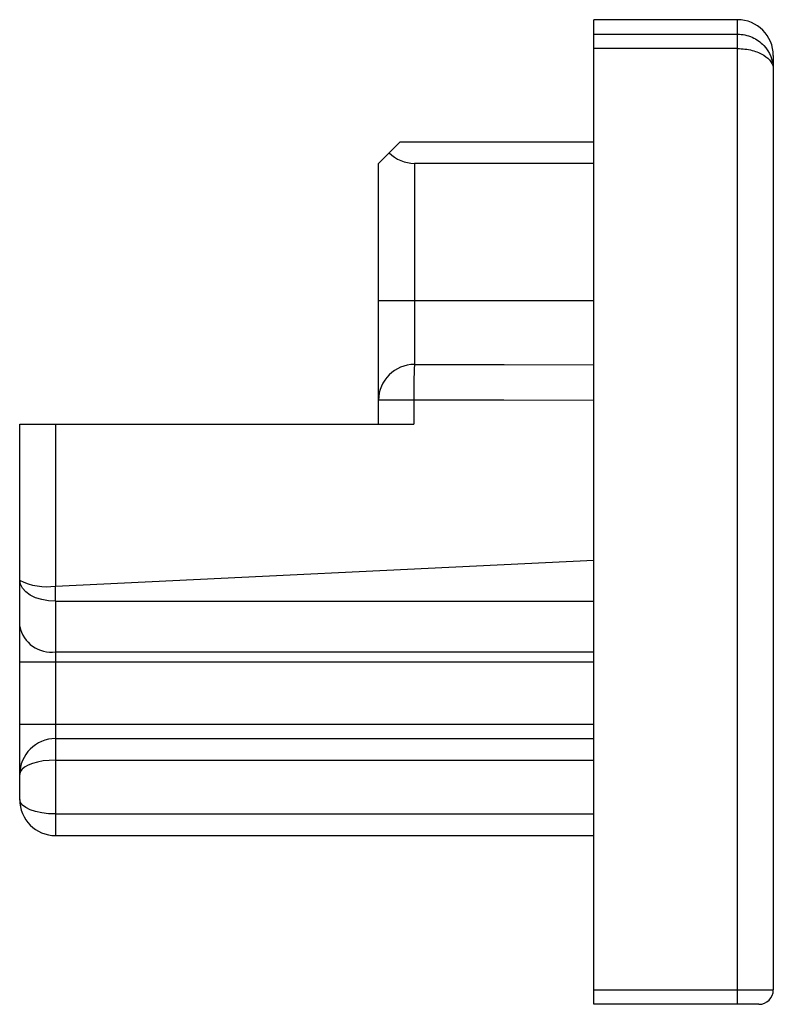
# Paper-space layout '_Rechts' of a CAD drawing. Header units: millimetres. Extents: x -10.5 to 0, y 0 to 13.7.
import ezdxf

# ---------------------------------------------------------------- set-up
doc = ezdxf.new("R2010")
doc.units = ezdxf.units.MM

psp = doc.layouts.new('_Rechts')

# ---------------------------------------------------------------- linework, layer by layer
at = {"color": 7, "linetype": 'Continuous', "lineweight": 25}
for p, q in [((-0.5, 13.71), (-2.5, 13.71)), ((-2.5, 0), (-2.5, 13.71)), ((-0.5, 0), (-0.5, 13.71)), ((-2.5, 13.508), (-0.5, 13.508)), ((-0.5, 13.308), (-2.5, 13.308)), ((0, 13.21), (0, 0.2)), ((-5.2, 12.01), (-5.5, 11.71)), ((-5.2, 12.01), (-2.5, 12.01)), ((-5.5, 8.077), (-5.5, 11.71)), ((-5, 11.71), (-5, 8.909)), ((-2.5, 11.71), (-5, 11.71)), ((-5.5, 9.8), (-2.5, 9.8)), ((-5.01, 8.414), (-5.5, 8.414)), ((-5.01, 8.414), (-5.01, 8.077)), ((-10.5, 8.077), (-5.01, 8.077)), ((-10.5, 2.85), (-10.5, 8.077)), ((-10, 8.077), (-10, 5.824)), ((-10, 5.824), (-2.5, 6.186)), ((-10, 5.612), (-2.5, 5.612)), ((-10, 5.612), (-10, 2.35)), ((-10, 4.909), (-2.5, 4.909)), ((-10.5, 4.767), (-2.5, 4.767)), ((-10.5, 3.9), (-2.5, 3.9)), ((-10, 3.7), (-2.5, 3.7)), ((-10, 3.4), (-2.5, 3.4)), ((-10, 2.65), (-2.5, 2.65)), ((-10, 2.35), (-2.5, 2.35)), ((-2.5, 0.2), (0, 0.2)), ((-0.2, 0), (-2.5, 0))]:
    psp.add_line(p, q, dxfattribs=at)
at = {"color": 7, "linetype": 'Continuous', "lineweight": 25, "flags": 128}
for points in [[(-5, 8.909), (-3.751, 8.907), (-2.5, 8.905)], [(-2.5, 8.408), (-3.756, 8.411), (-5.01, 8.414)], [(-10, 5.612), (-10.098, 5.618), (-10.191, 5.635), (-10.278, 5.662), (-10.354, 5.699), (-10.416, 5.743), (-10.462, 5.794), (-10.49, 5.85), (-10.5, 5.907)], [(-10, 3.4), (-10.087, 3.397), (-10.171, 3.388), (-10.25, 3.373), (-10.321, 3.353), (-10.383, 3.329), (-10.433, 3.3), (-10.47, 3.268), (-10.492, 3.235), (-10.5, 3.2)], [(-10, 2.65), (-10.098, 2.654), (-10.191, 2.665), (-10.278, 2.684), (-10.354, 2.709), (-10.416, 2.739), (-10.462, 2.773), (-10.49, 2.811), (-10.5, 2.85)]]:
    psp.add_lwpolyline(points, dxfattribs=at)
at = {"color": 7, "linetype": 'Continuous', "lineweight": 25}
for centre, radius, start, end in [((-0.5, 13.21), 0.5, 0, 90), ((-5, 12.21), 0.5, 225, 270), ((-5.003, 8.412), 0.497, 89.7059, 179.7028), ((3.437, 8.491), 8.447, 177.1637, 180.5215), ((-10.127, 6.611), 0.797, 242.0423, 279.1425), ((-10.062, 5.351), 0.446, 191.4218, 278.0495), ((-10, 3.2), 0.5, 90, 180), ((-10, 2.85), 0.5, 180, 270), ((-0.2, 0.2), 0.2, 270, 0)]:
    psp.add_arc(centre, radius, start, end, dxfattribs=at)
for points, knots in [([(-0.5, 13.508), (-0.429, 13.508), (-0.359, 13.493), (-0.233, 13.438), (-0.178, 13.398), (-0.046, 13.26), (0, 13.14), (0, 13.02)], [0, 0, 0, 0, 0.25, 0.25, 0.5, 0.5, 1, 1, 1, 1]), ([(-0.5, 13.308), (-0.429, 13.308), (-0.359, 13.299), (-0.233, 13.267), (-0.178, 13.243), (-0.046, 13.162), (0, 13.091), (0, 13.02)], [0, 0, 0, 0, 0.25, 0.25, 0.5, 0.5, 1, 1, 1, 1]), ([(-10, 5.612), (-10, 5.639), (-10, 5.673), (-10, 5.746), (-10, 5.786), (-10, 5.824)], [0, 0, 0, 0, 0.5, 0.5, 1, 1, 1, 1])]:
    psp.add_open_spline(points, degree=3, knots=knots, dxfattribs=at)

doc.saveas('drawing.dxf')
